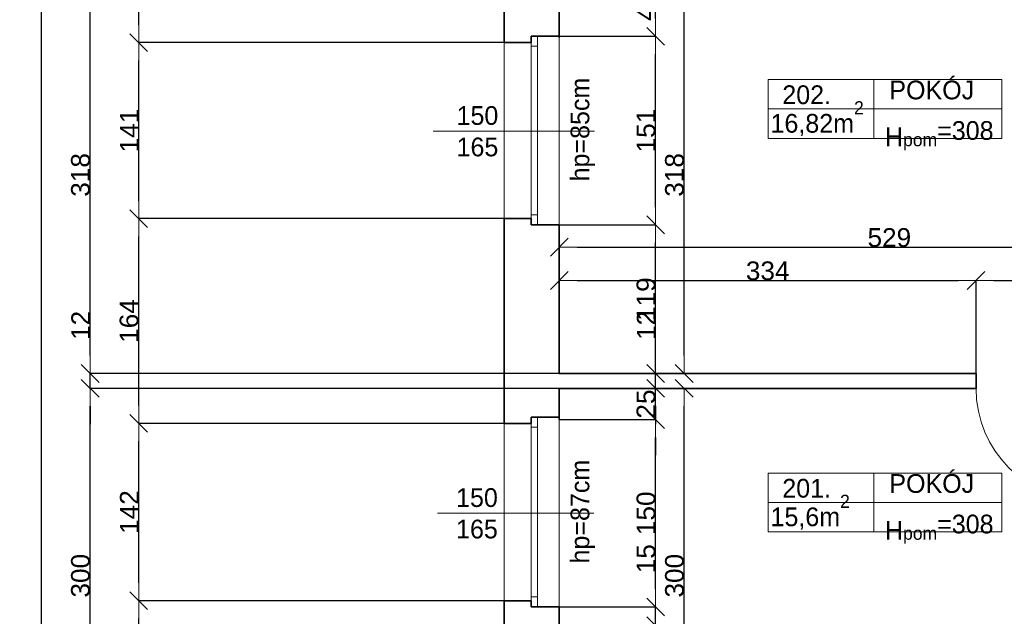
# Model space of a CAD drawing. Header units: metres. Extents: x 7506757 to 756746378, y 5735207 to 582114514.
# Tile 229 of 256: x 7678791 to 7686681, y 5890231 to 5895009. Entities that reach past the tile are written whole.
import ezdxf

# ---------------------------------------------------------------- set-up
doc = ezdxf.new("R2010")
doc.units = ezdxf.units.M
doc.header["$MEASUREMENT"] = 0
doc.header["$PDMODE"] = 2
doc.layers.get('0').update_dxf_attribs({"color": 250, "linetype": 'CONTINUOUS', "lineweight": 100, "plot": 0})
doc.layers.get('Defpoints').update_dxf_attribs({"linetype": 'CONTINUOUS'})
for name, color, linetype, lineweight in [('2D - Ogolne46', 7, 'CONTINUOUS', 18), ('ELEKTRYKA141', 7, 'CONTINUOUS', 0), ('M_OCIANA6', 5, 'CONTINUOUS', 35), ('M_OPISY141', 7, 'CONTINUOUS', 0), ('m_umeblowanie1', 7, 'CONTINUOUS', 13), ('opis1', 7, 'CONTINUOUS', 13)]:
    doc.layers.add(name, color=color, linetype=linetype, lineweight=lineweight)
doc.layers.add('PWYMIAR', color=7, linetype='CONTINUOUS')
doc.styles.add('GENERATED_STYLE_1', font='arial.ttf')
doc.styles.add('GENERATED_STYLE_2', font='txt')
doc.dimstyles.new('GENERATED_STYLE__1', dxfattribs={"dimtxt": 150, "dimasz": 142.5, "dimexe": 0.18, "dimexo": 0, "dimgap": 0.09, "dimtad": 1, "dimdec": 0, "dimlfac": 0.1, "dimzin": 0, "dimdsep": 46, "dimtxsty": 'GENERATED_STYLE_1', "dimblk": 'ARROWHEAD_6', "dimblk1": 'ARROWHEAD_6', "dimblk2": 'ARROWHEAD_6', "dimcen": 0.09, "dimclrd": 251, "dimclre": 251, "dimclrt": 7, "dimazin": 0, "dimtfac": 1, "dimtdec": 4, "dimtmove": 0, "dimatfit": 3, "dimfxl": 0, "dimtolj": 1, "dimtzin": 0, "dimarcsym": 0})
doc.dimstyles.new('GENERATED_STYLE__2', dxfattribs={"dimtxt": 150, "dimasz": 142.5, "dimexe": 0.18, "dimexo": 0, "dimgap": 0.09, "dimtad": 1, "dimtih": 1, "dimtoh": 1, "dimdec": 0, "dimlfac": 0.1, "dimzin": 0, "dimdsep": 46, "dimtxsty": 'GENERATED_STYLE_1', "dimblk": 'ARROWHEAD_6', "dimblk1": 'ARROWHEAD_6', "dimblk2": 'ARROWHEAD_6', "dimcen": 0.09, "dimclrd": 251, "dimclre": 251, "dimclrt": 7, "dimazin": 0, "dimtfac": 1, "dimtdec": 4, "dimtmove": 0, "dimatfit": 3, "dimfxl": 0, "dimtolj": 1, "dimtzin": 0, "dimarcsym": 0})
doc.dimstyles.new('GENERATED_STYLE__3', dxfattribs={"dimtxt": 150, "dimasz": 142.5, "dimexe": 0.18, "dimexo": 0, "dimgap": 0.09, "dimtad": 1, "dimdec": 0, "dimlfac": 0.1, "dimzin": 0, "dimdsep": 46, "dimtxsty": 'GENERATED_STYLE_1', "dimblk": 'ARROWHEAD_6', "dimblk1": 'ARROWHEAD_6', "dimblk2": 'ARROWHEAD_6', "dimcen": 0.09, "dimclrd": 251, "dimclre": 251, "dimclrt": 7, "dimazin": 0, "dimtfac": 1, "dimtdec": 4, "dimtmove": 2, "dimatfit": 3, "dimfxl": 0, "dimtolj": 1, "dimtzin": 0, "dimarcsym": 0})

# ---------------------------------------------------------------- blocks, each defined once
blk = doc.blocks.new('ARROWHEAD_6')
at = {"color": 0, "linetype": 'Continuous', "lineweight": 0}
for p, q in [((0, 0), (-1, 0)), ((-0.5, -0.5), (0.5, 0.5))]:
    blk.add_line(p, q, dxfattribs=at)
blk = doc.blocks.new('*D6463')
at = {"layer": 'Defpoints', "color": 0, "linetype": 'Continuous', "transparency": 16777216}
for p in [(7683114.6, 5890305.6), (7683886.9, 5890305.6), (7683364.6, 5890155.6)]:
    blk.add_point(p, dxfattribs=at)
at = {"layer": 'PWYMIAR', "color": 251, "linetype": 'Continuous', "lineweight": -2, "transparency": 16777216}
for p, q in [((7683886.9, 5890448.1), (7683886.9, 5890792.7)), ((7683114.6, 5890305.6), (7683887, 5890305.6)), ((7683886.9, 5890155.6), (7683886.9, 5890305.6)), ((7683364.6, 5890155.6), (7683887, 5890155.6)), ((7683886.9, 5890013.1), (7683886.9, 5889870.6))]:
    blk.add_line(p, q, dxfattribs=at)
at = {"layer": 'PWYMIAR', "color": 251, "linetype": 'Continuous', "lineweight": -2, "transparency": 16777216, "xscale": 142.5, "yscale": 142.5, "zscale": 142.5}
for p, rotation in [((7683886.9, 5890305.6), 270), ((7683886.9, 5890155.6), 90)]:
    blk.add_blockref('ARROWHEAD_6', p, dxfattribs=dict(at, rotation=rotation))
at = {"layer": 'PWYMIAR', "color": 7, "linetype": 'Continuous', "lineweight": 13, "transparency": 16777216, "insert": (7683810.2, 5890691.6), "char_height": 150, "attachment_point": 5, "rotation": 90, "style": 'GENERATED_STYLE_1'}
blk.add_mtext('\\A1;15', dxfattribs=at)
blk = doc.blocks.new('*D6464')
at = {"layer": 'Defpoints', "color": 0, "linetype": 'Continuous', "transparency": 16777216}
for p in [(7683114.6, 5891805.6), (7683886.9, 5891805.6), (7683114.6, 5890305.6)]:
    blk.add_point(p, dxfattribs=at)
at = {"layer": 'PWYMIAR', "color": 251, "linetype": 'Continuous', "lineweight": -2, "transparency": 16777216}
for p, q in [((7683114.6, 5891805.6), (7683887, 5891805.6)), ((7683886.9, 5890448.1), (7683886.9, 5891663.1)), ((7683114.6, 5890305.6), (7683887, 5890305.6))]:
    blk.add_line(p, q, dxfattribs=at)
at = {"layer": 'PWYMIAR', "color": 251, "linetype": 'Continuous', "lineweight": -2, "transparency": 16777216, "xscale": 142.5, "yscale": 142.5, "zscale": 142.5}
for p, rotation in [((7683886.9, 5891805.6), 90), ((7683886.9, 5890305.6), 270)]:
    blk.add_blockref('ARROWHEAD_6', p, dxfattribs=dict(at, rotation=rotation))
at = {"layer": 'PWYMIAR', "color": 7, "linetype": 'Continuous', "lineweight": 13, "transparency": 16777216, "insert": (7683810.2, 5891055.6), "char_height": 150, "attachment_point": 5, "rotation": 90, "style": 'GENERATED_STYLE_1'}
blk.add_mtext('\\A1;150', dxfattribs=at)
blk = doc.blocks.new('*D6465')
at = {"layer": 'Defpoints', "color": 0, "linetype": 'Continuous', "transparency": 16777216}
for p in [(7683886.9, 5892055.6), (7686454.6, 5892055.6), (7683114.6, 5891805.6)]:
    blk.add_point(p, dxfattribs=at)
at = {"layer": 'PWYMIAR', "color": 251, "linetype": 'Continuous', "lineweight": -2, "transparency": 16777216}
for p, q in [((7683886.9, 5892198.1), (7683886.9, 5892340.6)), ((7686454.6, 5892055.6), (7683886.7, 5892055.6)), ((7683886.9, 5891805.6), (7683886.9, 5892055.6)), ((7683114.6, 5891805.6), (7683887, 5891805.6)), ((7683886.9, 5891663.1), (7683886.9, 5891520.6))]:
    blk.add_line(p, q, dxfattribs=at)
at = {"layer": 'PWYMIAR', "color": 251, "linetype": 'Continuous', "lineweight": -2, "transparency": 16777216, "xscale": 142.5, "yscale": 142.5, "zscale": 142.5}
for p, rotation in [((7683886.9, 5892055.6), 270), ((7683886.9, 5891805.6), 90)]:
    blk.add_blockref('ARROWHEAD_6', p, dxfattribs=dict(at, rotation=rotation))
at = {"layer": 'PWYMIAR', "color": 7, "linetype": 'Continuous', "lineweight": 13, "transparency": 16777216, "insert": (7683810.2, 5891930.6), "char_height": 150, "attachment_point": 5, "rotation": 90, "style": 'GENERATED_STYLE_1'}
blk.add_mtext('\\A1;25', dxfattribs=at)
blk = doc.blocks.new('*D6466')
at = {"layer": 'Defpoints', "color": 0, "linetype": 'Continuous', "transparency": 16777216}
for p in [(7683114.6, 5892175.6), (7683886.9, 5892175.6), (7686454.6, 5892055.6)]:
    blk.add_point(p, dxfattribs=at)
at = {"layer": 'PWYMIAR', "color": 251, "linetype": 'Continuous', "lineweight": -2, "transparency": 16777216}
for p, q in [((7683886.9, 5892318.1), (7683886.9, 5892660)), ((7683114.6, 5892175.6), (7683887, 5892175.6)), ((7683886.9, 5892055.6), (7683886.9, 5892175.6)), ((7686454.6, 5892055.6), (7683886.7, 5892055.6)), ((7683886.9, 5891913.1), (7683886.9, 5891770.6))]:
    blk.add_line(p, q, dxfattribs=at)
at = {"layer": 'PWYMIAR', "color": 251, "linetype": 'Continuous', "lineweight": -2, "transparency": 16777216, "xscale": 142.5, "yscale": 142.5, "zscale": 142.5}
for p, rotation in [((7683886.9, 5892175.6), 270), ((7683886.9, 5892055.6), 90)]:
    blk.add_blockref('ARROWHEAD_6', p, dxfattribs=dict(at, rotation=rotation))
at = {"layer": 'PWYMIAR', "color": 7, "linetype": 'Continuous', "lineweight": 13, "transparency": 16777216, "insert": (7683811.5, 5892560.3), "char_height": 150, "attachment_point": 5, "rotation": 90, "style": 'GENERATED_STYLE_1'}
blk.add_mtext('\\A1;12', dxfattribs=at)
blk = doc.blocks.new('*D6467')
at = {"layer": 'Defpoints', "color": 0, "linetype": 'Continuous', "transparency": 16777216}
for p in [(7683114.6, 5893365.6), (7683886.9, 5893365.6), (7683114.6, 5892175.6)]:
    blk.add_point(p, dxfattribs=at)
at = {"layer": 'PWYMIAR', "color": 251, "linetype": 'Continuous', "lineweight": -2, "transparency": 16777216}
for p, q in [((7683114.6, 5893365.6), (7683887, 5893365.6)), ((7683886.9, 5892318.1), (7683886.9, 5893223.1)), ((7683114.6, 5892175.6), (7683887, 5892175.6))]:
    blk.add_line(p, q, dxfattribs=at)
at = {"layer": 'PWYMIAR', "color": 251, "linetype": 'Continuous', "lineweight": -2, "transparency": 16777216, "xscale": 142.5, "yscale": 142.5, "zscale": 142.5}
for p, rotation in [((7683886.9, 5893365.6), 90), ((7683886.9, 5892175.6), 270)]:
    blk.add_blockref('ARROWHEAD_6', p, dxfattribs=dict(at, rotation=rotation))
at = {"layer": 'PWYMIAR', "color": 7, "linetype": 'Continuous', "lineweight": 13, "transparency": 16777216, "insert": (7683810.2, 5892770.6), "char_height": 150, "attachment_point": 5, "rotation": 90, "style": 'GENERATED_STYLE_1'}
blk.add_mtext('\\A1;119', dxfattribs=at)
blk = doc.blocks.new('*D6468')
at = {"layer": 'Defpoints', "color": 0, "linetype": 'Continuous', "transparency": 16777216}
for p in [(7683114.6, 5894875.6), (7683886.9, 5894875.6), (7683114.6, 5893365.6)]:
    blk.add_point(p, dxfattribs=at)
at = {"layer": 'PWYMIAR', "color": 251, "linetype": 'Continuous', "lineweight": -2, "transparency": 16777216}
for p, q in [((7683114.6, 5894875.6), (7683887, 5894875.6)), ((7683886.9, 5893508.1), (7683886.9, 5894733.1)), ((7683114.6, 5893365.6), (7683887, 5893365.6))]:
    blk.add_line(p, q, dxfattribs=at)
at = {"layer": 'PWYMIAR', "color": 251, "linetype": 'Continuous', "lineweight": -2, "transparency": 16777216, "xscale": 142.5, "yscale": 142.5, "zscale": 142.5}
for p, rotation in [((7683886.9, 5894875.6), 90), ((7683886.9, 5893365.6), 270)]:
    blk.add_blockref('ARROWHEAD_6', p, dxfattribs=dict(at, rotation=rotation))
at = {"layer": 'PWYMIAR', "color": 7, "linetype": 'Continuous', "lineweight": 13, "transparency": 16777216, "insert": (7683810.2, 5894120.6), "char_height": 150, "attachment_point": 5, "rotation": 90, "style": 'GENERATED_STYLE_1'}
blk.add_mtext('\\A1;151', dxfattribs=at)
blk = doc.blocks.new('*D6469')
at = {"layer": 'Defpoints', "color": 0, "linetype": 'Continuous', "transparency": 16777216}
for p in [(7683114.6, 5895355.6), (7683886.9, 5895355.6), (7683114.6, 5894875.6)]:
    blk.add_point(p, dxfattribs=at)
at = {"layer": 'PWYMIAR', "color": 251, "linetype": 'Continuous', "lineweight": -2, "transparency": 16777216}
for p, q in [((7683114.6, 5895355.6), (7683887, 5895355.6)), ((7683886.9, 5895018.1), (7683886.9, 5895213.1)), ((7683114.6, 5894875.6), (7683887, 5894875.6))]:
    blk.add_line(p, q, dxfattribs=at)
at = {"layer": 'PWYMIAR', "color": 251, "linetype": 'Continuous', "lineweight": -2, "transparency": 16777216, "xscale": 142.5, "yscale": 142.5, "zscale": 142.5}
for p, rotation in [((7683886.9, 5895355.6), 90), ((7683886.9, 5894875.6), 270)]:
    blk.add_blockref('ARROWHEAD_6', p, dxfattribs=dict(at, rotation=rotation))
at = {"layer": 'PWYMIAR', "color": 7, "linetype": 'Continuous', "lineweight": 13, "transparency": 16777216, "insert": (7683810.2, 5895115.6), "char_height": 150, "attachment_point": 5, "rotation": 90, "style": 'GENERATED_STYLE_1'}
blk.add_mtext('\\A1;48', dxfattribs=at)
blk = doc.blocks.new('*D6478')
at = {"layer": 'Defpoints', "color": 0, "linetype": 'Continuous', "transparency": 16777216}
for p in [(7683114.6, 5895355.6), (7684115.3, 5895355.6), (7683114.6, 5892175.6)]:
    blk.add_point(p, dxfattribs=at)
at = {"layer": 'PWYMIAR', "color": 251, "linetype": 'Continuous', "lineweight": -2, "transparency": 16777216}
for p, q in [((7683114.6, 5895355.6), (7684115.5, 5895355.6)), ((7684115.3, 5892318.1), (7684115.3, 5895213.1)), ((7683114.6, 5892175.6), (7684115.5, 5892175.6))]:
    blk.add_line(p, q, dxfattribs=at)
at = {"layer": 'PWYMIAR', "color": 251, "linetype": 'Continuous', "lineweight": -2, "transparency": 16777216, "xscale": 142.5, "yscale": 142.5, "zscale": 142.5}
for p, rotation in [((7684115.3, 5895355.6), 90), ((7684115.3, 5892175.6), 270)]:
    blk.add_blockref('ARROWHEAD_6', p, dxfattribs=dict(at, rotation=rotation))
at = {"layer": 'PWYMIAR', "color": 7, "linetype": 'Continuous', "lineweight": 13, "transparency": 16777216, "insert": (7684038.6, 5893765.6), "char_height": 150, "attachment_point": 5, "rotation": 90, "style": 'GENERATED_STYLE_1'}
blk.add_mtext('\\A1;318', dxfattribs=at)
blk = doc.blocks.new('*D6479')
at = {"layer": 'Defpoints', "color": 0, "linetype": 'Continuous', "transparency": 16777216}
for p in [(7683114.6, 5892055.6), (7684115.3, 5892055.6), (7683364.6, 5889055.6)]:
    blk.add_point(p, dxfattribs=at)
at = {"layer": 'PWYMIAR', "color": 251, "linetype": 'Continuous', "lineweight": -2, "transparency": 16777216}
for p, q in [((7683114.6, 5892055.6), (7684115.5, 5892055.6)), ((7684115.3, 5889198.1), (7684115.3, 5891913.1)), ((7683364.6, 5889055.6), (7684115.5, 5889055.6))]:
    blk.add_line(p, q, dxfattribs=at)
at = {"layer": 'PWYMIAR', "color": 251, "linetype": 'Continuous', "lineweight": -2, "transparency": 16777216, "xscale": 142.5, "yscale": 142.5, "zscale": 142.5}
for p, rotation in [((7684115.3, 5892055.6), 90), ((7684115.3, 5889055.6), 270)]:
    blk.add_blockref('ARROWHEAD_6', p, dxfattribs=dict(at, rotation=rotation))
at = {"layer": 'PWYMIAR', "color": 7, "linetype": 'Continuous', "lineweight": 13, "transparency": 16777216, "insert": (7684038.6, 5890555.6), "char_height": 150, "attachment_point": 5, "rotation": 90, "style": 'GENERATED_STYLE_1'}
blk.add_mtext('\\A1;300', dxfattribs=at)
blk = doc.blocks.new('*D6496')
at = {"layer": 'Defpoints', "color": 0, "linetype": 'Continuous', "transparency": 16777216}
for p in [(7686454.6, 5892920), (7683114.6, 5892175.6), (7686454.6, 5892175.6)]:
    blk.add_point(p, dxfattribs=at)
at = {"layer": 'PWYMIAR', "color": 251, "linetype": 'Continuous', "lineweight": -2, "transparency": 16777216}
for p, q in [((7683114.6, 5892175.6), (7683114.6, 5892920.2)), ((7683257.1, 5892920), (7686312.1, 5892920)), ((7686454.6, 5892175.6), (7686454.6, 5892920.2))]:
    blk.add_line(p, q, dxfattribs=at)
at = {"layer": 'PWYMIAR', "color": 251, "linetype": 'Continuous', "lineweight": -2, "transparency": 16777216, "xscale": 142.5, "yscale": 142.5, "zscale": 142.5, "rotation": 180}
blk.add_blockref('ARROWHEAD_6', (7683114.6, 5892920), dxfattribs=at)
at = {"layer": 'PWYMIAR', "color": 251, "linetype": 'Continuous', "lineweight": -2, "transparency": 16777216, "xscale": 142.5, "yscale": 142.5, "zscale": 142.5}
blk.add_blockref('ARROWHEAD_6', (7686454.6, 5892920), dxfattribs=at)
at = {"layer": 'PWYMIAR', "color": 7, "linetype": 'Continuous', "lineweight": 13, "transparency": 16777216, "insert": (7684784.6, 5892996.7), "char_height": 150, "attachment_point": 5, "style": 'GENERATED_STYLE_1'}
blk.add_mtext('\\A1;334', dxfattribs=at)
blk = doc.blocks.new('*D6497')
at = {"layer": 'Defpoints', "color": 0, "linetype": 'Continuous', "transparency": 16777216}
for p in [(7687354.6, 5892920), (7686454.6, 5892175.6), (7687354.6, 5892175.6)]:
    blk.add_point(p, dxfattribs=at)
at = {"layer": 'PWYMIAR', "color": 251, "linetype": 'Continuous', "lineweight": -2, "transparency": 16777216}
for p, q in [((7686454.6, 5892175.6), (7686454.6, 5892920.2)), ((7686597.1, 5892920), (7687212.1, 5892920)), ((7687354.6, 5892175.6), (7687354.6, 5892920.2))]:
    blk.add_line(p, q, dxfattribs=at)
at = {"layer": 'PWYMIAR', "color": 251, "linetype": 'Continuous', "lineweight": -2, "transparency": 16777216, "xscale": 142.5, "yscale": 142.5, "zscale": 142.5, "rotation": 180}
blk.add_blockref('ARROWHEAD_6', (7686454.6, 5892920), dxfattribs=at)
at = {"layer": 'PWYMIAR', "color": 251, "linetype": 'Continuous', "lineweight": -2, "transparency": 16777216, "xscale": 142.5, "yscale": 142.5, "zscale": 142.5}
blk.add_blockref('ARROWHEAD_6', (7687354.6, 5892920), dxfattribs=at)
at = {"layer": 'PWYMIAR', "color": 7, "linetype": 'Continuous', "lineweight": 13, "transparency": 16777216, "insert": (7686904.6, 5892996.7), "char_height": 150, "attachment_point": 5, "style": 'GENERATED_STYLE_1'}
blk.add_mtext('\\A1;90', dxfattribs=at)
blk = doc.blocks.new('*D6503')
at = {"layer": 'Defpoints', "color": 0, "linetype": 'Continuous', "transparency": 16777216}
for p in [(7688404.6, 5893186.6), (7683114.6, 5892175.6), (7688404.6, 5892175.6)]:
    blk.add_point(p, dxfattribs=at)
at = {"layer": 'PWYMIAR', "color": 251, "linetype": 'Continuous', "lineweight": -2, "transparency": 16777216}
for p, q in [((7683114.6, 5892175.6), (7683114.6, 5893186.8)), ((7683257.1, 5893186.6), (7688262.1, 5893186.6)), ((7688404.6, 5892175.6), (7688404.6, 5893186.8))]:
    blk.add_line(p, q, dxfattribs=at)
at = {"layer": 'PWYMIAR', "color": 251, "linetype": 'Continuous', "lineweight": -2, "transparency": 16777216, "xscale": 142.5, "yscale": 142.5, "zscale": 142.5, "rotation": 180}
blk.add_blockref('ARROWHEAD_6', (7683114.6, 5893186.6), dxfattribs=at)
at = {"layer": 'PWYMIAR', "color": 251, "linetype": 'Continuous', "lineweight": -2, "transparency": 16777216, "xscale": 142.5, "yscale": 142.5, "zscale": 142.5}
blk.add_blockref('ARROWHEAD_6', (7688404.6, 5893186.6), dxfattribs=at)
at = {"layer": 'PWYMIAR', "color": 7, "linetype": 'Continuous', "lineweight": 13, "transparency": 16777216, "insert": (7685759.6, 5893263.3), "char_height": 150, "attachment_point": 5, "style": 'GENERATED_STYLE_1'}
blk.add_mtext('\\A1;529', dxfattribs=at)
blk = doc.blocks.new('*D6801')
at = {"layer": 'Defpoints', "color": 0, "linetype": 'Continuous', "transparency": 16777216}
for p in [(7679744.8, 5890355.6), (7682674.6, 5890355.6), (7682674.6, 5888615.6)]:
    blk.add_point(p, dxfattribs=at)
at = {"layer": 'PWYMIAR', "color": 251, "linetype": 'Continuous', "lineweight": -2, "transparency": 16777216}
for p, q in [((7682674.6, 5890355.6), (7679744.6, 5890355.6)), ((7679744.8, 5888758.1), (7679744.8, 5890213.1)), ((7682674.6, 5888615.6), (7679744.6, 5888615.6))]:
    blk.add_line(p, q, dxfattribs=at)
at = {"layer": 'PWYMIAR', "color": 251, "linetype": 'Continuous', "lineweight": -2, "transparency": 16777216, "xscale": 142.5, "yscale": 142.5, "zscale": 142.5}
for p, rotation in [((7679744.8, 5890355.6), 90), ((7679744.8, 5888615.6), 270)]:
    blk.add_blockref('ARROWHEAD_6', p, dxfattribs=dict(at, rotation=rotation))
at = {"layer": 'PWYMIAR', "color": 7, "linetype": 'Continuous', "lineweight": 13, "transparency": 16777216, "insert": (7679669.4, 5889485.6), "char_height": 150, "attachment_point": 5, "rotation": 90, "style": 'GENERATED_STYLE_1'}
blk.add_mtext('\\A1;174', dxfattribs=at)
blk = doc.blocks.new('*D6802')
at = {"layer": 'Defpoints', "color": 0, "linetype": 'Continuous', "transparency": 16777216}
for p in [(7679744.8, 5891775.6), (7682674.6, 5891775.6), (7682674.6, 5890355.6)]:
    blk.add_point(p, dxfattribs=at)
at = {"layer": 'PWYMIAR', "color": 251, "linetype": 'Continuous', "lineweight": -2, "transparency": 16777216}
for p, q in [((7682674.6, 5891775.6), (7679744.6, 5891775.6)), ((7679744.8, 5890498.1), (7679744.8, 5891633.1)), ((7682674.6, 5890355.6), (7679744.6, 5890355.6))]:
    blk.add_line(p, q, dxfattribs=at)
at = {"layer": 'PWYMIAR', "color": 251, "linetype": 'Continuous', "lineweight": -2, "transparency": 16777216, "xscale": 142.5, "yscale": 142.5, "zscale": 142.5}
for p, rotation in [((7679744.8, 5891775.6), 90), ((7679744.8, 5890355.6), 270)]:
    blk.add_blockref('ARROWHEAD_6', p, dxfattribs=dict(at, rotation=rotation))
at = {"layer": 'PWYMIAR', "color": 7, "linetype": 'Continuous', "lineweight": 13, "transparency": 16777216, "insert": (7679669.4, 5891065.6), "char_height": 150, "attachment_point": 5, "rotation": 90, "style": 'GENERATED_STYLE_1'}
blk.add_mtext('\\A1;142', dxfattribs=at)
blk = doc.blocks.new('*D6803')
at = {"layer": 'Defpoints', "color": 0, "linetype": 'Continuous', "transparency": 16777216}
for p in [(7679744.8, 5893415.6), (7682674.6, 5893415.6), (7682674.6, 5891775.6)]:
    blk.add_point(p, dxfattribs=at)
at = {"layer": 'PWYMIAR', "color": 251, "linetype": 'Continuous', "lineweight": -2, "transparency": 16777216}
for p, q in [((7682674.6, 5893415.6), (7679744.6, 5893415.6)), ((7679744.8, 5891918.1), (7679744.8, 5893273.1)), ((7682674.6, 5891775.6), (7679744.6, 5891775.6))]:
    blk.add_line(p, q, dxfattribs=at)
at = {"layer": 'PWYMIAR', "color": 251, "linetype": 'Continuous', "lineweight": -2, "transparency": 16777216, "xscale": 142.5, "yscale": 142.5, "zscale": 142.5}
for p, rotation in [((7679744.8, 5893415.6), 90), ((7679744.8, 5891775.6), 270)]:
    blk.add_blockref('ARROWHEAD_6', p, dxfattribs=dict(at, rotation=rotation))
at = {"layer": 'PWYMIAR', "color": 7, "linetype": 'Continuous', "lineweight": 13, "transparency": 16777216, "insert": (7679668.1, 5892595.6), "char_height": 150, "attachment_point": 5, "rotation": 90, "style": 'GENERATED_STYLE_1'}
blk.add_mtext('\\A1;164', dxfattribs=at)
blk = doc.blocks.new('*D6804')
at = {"layer": 'Defpoints', "color": 0, "linetype": 'Continuous', "transparency": 16777216}
for p in [(7679744.8, 5894825.6), (7682674.6, 5894825.6), (7682674.6, 5893415.6)]:
    blk.add_point(p, dxfattribs=at)
at = {"layer": 'PWYMIAR', "color": 251, "linetype": 'Continuous', "lineweight": -2, "transparency": 16777216}
for p, q in [((7682674.6, 5894825.6), (7679744.6, 5894825.6)), ((7679744.8, 5893558.1), (7679744.8, 5894683.1)), ((7682674.6, 5893415.6), (7679744.6, 5893415.6))]:
    blk.add_line(p, q, dxfattribs=at)
at = {"layer": 'PWYMIAR', "color": 251, "linetype": 'Continuous', "lineweight": -2, "transparency": 16777216, "xscale": 142.5, "yscale": 142.5, "zscale": 142.5}
for p, rotation in [((7679744.8, 5894825.6), 90), ((7679744.8, 5893415.6), 270)]:
    blk.add_blockref('ARROWHEAD_6', p, dxfattribs=dict(at, rotation=rotation))
at = {"layer": 'PWYMIAR', "color": 7, "linetype": 'Continuous', "lineweight": 13, "transparency": 16777216, "insert": (7679669.4, 5894120.6), "char_height": 150, "attachment_point": 5, "rotation": 90, "style": 'GENERATED_STYLE_1'}
blk.add_mtext('\\A1;141', dxfattribs=at)
blk = doc.blocks.new('*D6805')
at = {"layer": 'Defpoints', "color": 0, "linetype": 'Continuous', "transparency": 16777216}
for p in [(7679744.8, 5896525.6), (7682674.6, 5896525.6), (7682674.6, 5894825.6)]:
    blk.add_point(p, dxfattribs=at)
at = {"layer": 'PWYMIAR', "color": 251, "linetype": 'Continuous', "lineweight": -2, "transparency": 16777216}
for p, q in [((7682674.6, 5896525.6), (7679744.6, 5896525.6)), ((7679744.8, 5894968.1), (7679744.8, 5896383.1)), ((7682674.6, 5894825.6), (7679744.6, 5894825.6))]:
    blk.add_line(p, q, dxfattribs=at)
at = {"layer": 'PWYMIAR', "color": 251, "linetype": 'Continuous', "lineweight": -2, "transparency": 16777216, "xscale": 142.5, "yscale": 142.5, "zscale": 142.5}
for p, rotation in [((7679744.8, 5896525.6), 90), ((7679744.8, 5894825.6), 270)]:
    blk.add_blockref('ARROWHEAD_6', p, dxfattribs=dict(at, rotation=rotation))
at = {"layer": 'PWYMIAR', "color": 7, "linetype": 'Continuous', "lineweight": 13, "transparency": 16777216, "insert": (7679668.1, 5895675.6), "char_height": 150, "attachment_point": 5, "rotation": 90, "style": 'GENERATED_STYLE_1'}
blk.add_mtext('\\A1;170', dxfattribs=at)
blk = doc.blocks.new('*D6814')
at = {"layer": 'Defpoints', "color": 0, "linetype": 'Continuous', "transparency": 16777216}
for p in [(7679355.7, 5892055.6), (7683114.6, 5892055.6), (7683364.6, 5889055.6)]:
    blk.add_point(p, dxfattribs=at)
at = {"layer": 'PWYMIAR', "color": 251, "linetype": 'Continuous', "lineweight": -2, "transparency": 16777216}
for p, q in [((7683114.6, 5892055.6), (7679355.5, 5892055.6)), ((7679355.7, 5889198.1), (7679355.7, 5891913.1)), ((7683364.6, 5889055.6), (7679355.5, 5889055.6))]:
    blk.add_line(p, q, dxfattribs=at)
at = {"layer": 'PWYMIAR', "color": 251, "linetype": 'Continuous', "lineweight": -2, "transparency": 16777216, "xscale": 142.5, "yscale": 142.5, "zscale": 142.5}
for p, rotation in [((7679355.7, 5892055.6), 90), ((7679355.7, 5889055.6), 270)]:
    blk.add_blockref('ARROWHEAD_6', p, dxfattribs=dict(at, rotation=rotation))
at = {"layer": 'PWYMIAR', "color": 7, "linetype": 'Continuous', "lineweight": 13, "transparency": 16777216, "insert": (7679278.9, 5890555.6), "char_height": 150, "attachment_point": 5, "rotation": 90, "style": 'GENERATED_STYLE_1'}
blk.add_mtext('\\A1;300', dxfattribs=at)
blk = doc.blocks.new('*D6815')
at = {"layer": 'Defpoints', "color": 0, "linetype": 'Continuous', "transparency": 16777216}
for p in [(7679355.7, 5892175.6), (7683114.6, 5892175.6), (7683114.6, 5892055.6)]:
    blk.add_point(p, dxfattribs=at)
at = {"layer": 'PWYMIAR', "color": 251, "linetype": 'Continuous', "lineweight": -2, "transparency": 16777216}
for p, q in [((7679355.7, 5892318.1), (7679355.7, 5892660)), ((7683114.6, 5892175.6), (7679355.5, 5892175.6)), ((7679355.7, 5892055.6), (7679355.7, 5892175.6)), ((7683114.6, 5892055.6), (7679355.5, 5892055.6)), ((7679355.7, 5891913.1), (7679355.7, 5891770.6))]:
    blk.add_line(p, q, dxfattribs=at)
at = {"layer": 'PWYMIAR', "color": 251, "linetype": 'Continuous', "lineweight": -2, "transparency": 16777216, "xscale": 142.5, "yscale": 142.5, "zscale": 142.5}
for p, rotation in [((7679355.7, 5892175.6), 270), ((7679355.7, 5892055.6), 90)]:
    blk.add_blockref('ARROWHEAD_6', p, dxfattribs=dict(at, rotation=rotation))
at = {"layer": 'PWYMIAR', "color": 7, "linetype": 'Continuous', "lineweight": 13, "transparency": 16777216, "insert": (7679280.3, 5892560.3), "char_height": 150, "attachment_point": 5, "rotation": 90, "style": 'GENERATED_STYLE_1'}
blk.add_mtext('\\A1;12', dxfattribs=at)
blk = doc.blocks.new('*D6816')
at = {"layer": 'Defpoints', "color": 0, "linetype": 'Continuous', "transparency": 16777216}
for p in [(7679355.7, 5895355.6), (7683114.6, 5895355.6), (7683114.6, 5892175.6)]:
    blk.add_point(p, dxfattribs=at)
at = {"layer": 'PWYMIAR', "color": 251, "linetype": 'Continuous', "lineweight": -2, "transparency": 16777216}
for p, q in [((7683114.6, 5895355.6), (7679355.5, 5895355.6)), ((7679355.7, 5892318.1), (7679355.7, 5895213.1)), ((7683114.6, 5892175.6), (7679355.5, 5892175.6))]:
    blk.add_line(p, q, dxfattribs=at)
at = {"layer": 'PWYMIAR', "color": 251, "linetype": 'Continuous', "lineweight": -2, "transparency": 16777216, "xscale": 142.5, "yscale": 142.5, "zscale": 142.5}
for p, rotation in [((7679355.7, 5895355.6), 90), ((7679355.7, 5892175.6), 270)]:
    blk.add_blockref('ARROWHEAD_6', p, dxfattribs=dict(at, rotation=rotation))
at = {"layer": 'PWYMIAR', "color": 7, "linetype": 'Continuous', "lineweight": 13, "transparency": 16777216, "insert": (7679278.9, 5893765.6), "char_height": 150, "attachment_point": 5, "rotation": 90, "style": 'GENERATED_STYLE_1'}
blk.add_mtext('\\A1;318', dxfattribs=at)
blk = doc.blocks.new('*D6825')
at = {"layer": 'Defpoints', "color": 0, "linetype": 'Continuous', "transparency": 16777216}
for p in [(7678966.5, 5905915.6), (7682674.6, 5905915.6), (7682674.6, 5888615.6)]:
    blk.add_point(p, dxfattribs=at)
at = {"layer": 'PWYMIAR', "color": 251, "linetype": 'Continuous', "lineweight": -2, "transparency": 16777216}
for p, q in [((7682674.6, 5905915.6), (7678966.3, 5905915.6)), ((7678966.5, 5888758.1), (7678966.5, 5905773.1)), ((7682674.6, 5888615.6), (7678966.3, 5888615.6))]:
    blk.add_line(p, q, dxfattribs=at)
at = {"layer": 'PWYMIAR', "color": 251, "linetype": 'Continuous', "lineweight": -2, "transparency": 16777216, "xscale": 142.5, "yscale": 142.5, "zscale": 142.5}
for p, rotation in [((7678966.5, 5905915.6), 90), ((7678966.5, 5888615.6), 270)]:
    blk.add_blockref('ARROWHEAD_6', p, dxfattribs=dict(at, rotation=rotation))
at = {"layer": 'PWYMIAR', "color": 7, "linetype": 'Continuous', "lineweight": 13, "transparency": 16777216, "insert": (7678889.8, 5897265.6), "char_height": 150, "attachment_point": 5, "rotation": 90, "style": 'GENERATED_STYLE_1'}
blk.add_mtext('\\A1;1730', dxfattribs=at)

msp = doc.modelspace()

# ---------------------------------------------------------------- linework, layer by layer
at = {"layer": 'ELEKTRYKA141', "linetype": 'Continuous'}
msp.add_arc((7687354.6, 5892055.6), 900, 180, 270, dxfattribs=at)
at = {"layer": 'M_OCIANA6', "linetype": 'Continuous'}
for p, q in [((7682674.6, 5894825.6), (7682674.6, 5896525.6)), ((7683114.6, 5894865.6), (7683114.6, 5895355.6)), ((7682889.6, 5894825.6), (7682674.6, 5894825.6)), ((7682889.6, 5894875.6), (7683114.6, 5894875.6)), ((7682889.6, 5894875.6), (7682889.6, 5894825.6)), ((7682889.6, 5894865.6), (7682889.6, 5894825.6)), ((7682674.6, 5891775.6), (7682674.6, 5893415.6)), ((7682889.6, 5893415.6), (7682674.6, 5893415.6)), ((7682889.6, 5893365.6), (7682889.6, 5893415.6)), ((7682889.6, 5893365.6), (7682889.6, 5893415.6)), ((7683074.6, 5893365.6), (7682889.6, 5893365.6)), ((7682889.6, 5893365.6), (7683114.6, 5893365.6)), ((7682889.6, 5893365.6), (7683114.6, 5893365.6)), ((7683114.6, 5892175.6), (7683114.6, 5893365.6)), ((7686454.6, 5892175.6), (7683114.6, 5892175.6)), ((7686454.6, 5892055.6), (7686454.6, 5892175.6)), ((7683114.6, 5891805.6), (7683114.6, 5892055.6)), ((7686454.6, 5892055.6), (7683114.6, 5892055.6)), ((7682889.6, 5891825.6), (7683114.6, 5891825.6)), ((7682889.6, 5891825.6), (7682889.6, 5891775.6)), ((7682889.6, 5891775.6), (7682674.6, 5891775.6)), ((7682889.6, 5891805.6), (7682889.6, 5891775.6)), ((7682674.6, 5888615.6), (7682674.6, 5890355.6)), ((7682889.6, 5890355.6), (7682674.6, 5890355.6)), ((7682889.6, 5890305.6), (7682889.6, 5890355.6)), ((7682889.6, 5890305.6), (7682889.6, 5890355.6)), ((7683074.6, 5890305.6), (7682889.6, 5890305.6)), ((7682889.6, 5890305.6), (7683114.6, 5890305.6)), ((7683114.6, 5890155.6), (7683114.6, 5890305.6)), ((7683114.6, 5890305.6), (7683114.6, 5890155.6))]:
    msp.add_line(p, q, dxfattribs=at)
at = {"layer": 'M_OPISY141', "linetype": 'Continuous'}
for p, q in [((7684789.5, 5894529.2), (7686660.6, 5894529.2)), ((7684789.5, 5894058.1), (7684789.5, 5894529.2)), ((7685634.1, 5894529.2), (7685634.1, 5894058.1)), ((7686660.6, 5894529.2), (7686660.6, 5894058.1)), ((7684789.5, 5894293.6), (7686660.6, 5894293.6)), ((7682103.4, 5894115.6), (7683356.1, 5894115.6)), ((7682143.4, 5894115.6), (7683396.1, 5894115.6)), ((7686660.6, 5894058.1), (7684789.5, 5894058.1)), ((7684789.5, 5891377.5), (7686660.6, 5891377.5)), ((7684789.5, 5890906.4), (7684789.5, 5891377.5)), ((7685634.1, 5891377.5), (7685634.1, 5890906.4)), ((7686660.6, 5891377.5), (7686660.6, 5890906.4)), ((7684789.5, 5891141.9), (7686660.6, 5891141.9)), ((7682138.9, 5891055.6), (7683391.6, 5891055.6)), ((7686660.6, 5890906.4), (7684789.5, 5890906.4))]:
    msp.add_line(p, q, dxfattribs=at)
at = {"layer": 'm_umeblowanie1', "linetype": 'Continuous'}
for p, q in [((7682674.6, 5894825.6), (7682674.6, 5893415.6)), ((7682674.6, 5893415.6), (7682674.6, 5894825.6)), ((7682889.6, 5893415.6), (7682889.6, 5894825.6)), ((7682889.6, 5894825.6), (7682889.6, 5894125.6)), ((7682939.6, 5893365.6), (7682939.6, 5894875.6)), ((7682939.6, 5894875.6), (7682939.6, 5894125.6)), ((7683114.6, 5893365.6), (7683114.6, 5894875.6)), ((7682939.6, 5894795.6), (7682889.6, 5894795.6)), ((7682889.6, 5894795.6), (7682939.6, 5894795.6)), ((7682889.6, 5893415.6), (7682889.6, 5894115.6)), ((7682939.6, 5893365.6), (7682939.6, 5894115.6)), ((7682939.6, 5893445.6), (7682889.6, 5893445.6)), ((7682889.6, 5893445.6), (7682939.6, 5893445.6)), ((7682939.6, 5891825.6), (7682939.6, 5891025.6)), ((7683114.6, 5890305.6), (7683114.6, 5891825.6)), ((7682674.6, 5891775.6), (7682674.6, 5890355.6)), ((7682889.6, 5890355.6), (7682889.6, 5891775.6)), ((7682889.6, 5891775.6), (7682889.6, 5891025.6)), ((7682889.6, 5891745.6), (7682939.6, 5891745.6)), ((7682889.6, 5891745.6), (7682939.6, 5891745.6)), ((7682939.6, 5891805.6), (7682939.6, 5890305.6)), ((7682889.6, 5890355.6), (7682889.6, 5891105.6)), ((7682939.6, 5890305.6), (7682939.6, 5891105.6)), ((7682889.6, 5890385.6), (7682939.6, 5890385.6)), ((7682889.6, 5890385.6), (7682939.6, 5890385.6))]:
    msp.add_line(p, q, dxfattribs=at)

# ---------------------------------------------------------------- texts
at = {"layer": '2D - Ogolne46', "linetype": 'Continuous', "char_height": 150, "attachment_point": 7, "style": 'GENERATED_STYLE_2'}
for s, insert in [('{16,82m\\A1{\\H0.7x;\\S2^  ;}}', (7684807.7, 5894076)), ('{15,6m\\A1{\\H0.7x;\\S2^  ;}}', (7684807.7, 5890924.3))]:
    msp.add_mtext(s, dxfattribs=dict(at, insert=insert))
at = {"layer": 'opis1', "linetype": 'Continuous', "char_height": 150, "attachment_point": 3, "rotation": 90, "style": 'GENERATED_STYLE_2'}
for s, insert in [('{hp=85cm}', (7683205.4, 5894544.2)), ('{hp=87cm}', (7683205.4, 5891484.2))]:
    msp.add_mtext(s, dxfattribs=dict(at, insert=insert))
at = {"layer": 'opis1', "linetype": 'Continuous', "char_height": 150, "attachment_point": 1, "style": 'GENERATED_STYLE_2'}
for s, insert in [('{POKÓJ}', (7685759.7, 5894520.9)), ('{202.}', (7684902, 5894482.9)), ('{H\\A1{\\H0.7x;\\S ^ pom;}=308}', (7685725, 5894247.4)), ('{POKÓJ}', (7685759.7, 5891369.2)), ('{201.}', (7684902, 5891331.2)), ('{H\\A1{\\H0.7x;\\S ^ pom;}=308}', (7685725, 5891095.7))]:
    msp.add_mtext(s, dxfattribs=dict(at, insert=insert))
at = {"layer": 'opis1', "linetype": 'Continuous', "char_height": 150, "width": 349.992, "attachment_point": 1, "line_spacing_factor": 1.007581, "style": 'GENERATED_STYLE_2'}
for insert in [(7682291.9, 5894316.4), (7682287.9, 5891256.4)]:
    msp.add_mtext('{150\\P165}', dxfattribs=dict(at, insert=insert))

# ---------------------------------------------------------------- dimensions: what is measured, and where the dimension line sits
at = {"layer": 'PWYMIAR', "color": 251, "linetype": 'Continuous', "lineweight": 13}
for base, p1, p2, dimstyle, picture, middle in [((7678966.5, 5905915.6), (7682674.6, 5888615.6), (7682674.6, 5905915.6), 'GENERATED_STYLE__1', '*D6825', (7678889.8, 5897265.6)), ((7679744.8, 5896525.6), (7682674.6, 5894825.6), (7682674.6, 5896525.6), 'GENERATED_STYLE__1', '*D6805', (7679668.1, 5895675.6)), ((7679355.7, 5895355.6), (7683114.6, 5892175.6), (7683114.6, 5895355.6), 'GENERATED_STYLE__1', '*D6816', (7679278.9, 5893765.6)), ((7683886.9, 5895355.6), (7683114.6, 5894875.6), (7683114.6, 5895355.6), 'GENERATED_STYLE__1', '*D6469', (7683810.2, 5895115.6)), ((7684115.3, 5895355.6), (7683114.6, 5892175.6), (7683114.6, 5895355.6), 'GENERATED_STYLE__1', '*D6478', (7684038.6, 5893765.6)), ((7683886.9, 5894875.6), (7683114.6, 5893365.6), (7683114.6, 5894875.6), 'GENERATED_STYLE__1', '*D6468', (7683810.2, 5894120.6)), ((7679744.8, 5894825.6), (7682674.6, 5893415.6), (7682674.6, 5894825.6), 'GENERATED_STYLE__1', '*D6804', (7679669.4, 5894120.6)), ((7679744.8, 5893415.6), (7682674.6, 5891775.6), (7682674.6, 5893415.6), 'GENERATED_STYLE__1', '*D6803', (7679668.1, 5892595.6)), ((7683886.9, 5893365.6), (7683114.6, 5892175.6), (7683114.6, 5893365.6), 'GENERATED_STYLE__3', '*D6467', (7683810.2, 5892770.6)), ((7679355.7, 5892175.6), (7683114.6, 5892055.6), (7683114.6, 5892175.6), 'GENERATED_STYLE__1', '*D6815', (7679280.3, 5892560.3)), ((7683886.9, 5892175.6), (7686454.6, 5892055.6), (7683114.6, 5892175.6), 'GENERATED_STYLE__1', '*D6466', (7683811.5, 5892560.3)), ((7683886.9, 5892055.6), (7683114.6, 5891805.6), (7686454.6, 5892055.6), 'GENERATED_STYLE__1', '*D6465', (7683810.2, 5891930.6)), ((7679355.7, 5892055.6), (7683364.6, 5889055.6), (7683114.6, 5892055.6), 'GENERATED_STYLE__1', '*D6814', (7679278.9, 5890555.6)), ((7684115.3, 5892055.6), (7683364.6, 5889055.6), (7683114.6, 5892055.6), 'GENERATED_STYLE__1', '*D6479', (7684038.6, 5890555.6)), ((7679744.8, 5891775.6), (7682674.6, 5890355.6), (7682674.6, 5891775.6), 'GENERATED_STYLE__1', '*D6802', (7679669.4, 5891065.6)), ((7683886.9, 5891805.6), (7683114.6, 5890305.6), (7683114.6, 5891805.6), 'GENERATED_STYLE__1', '*D6464', (7683810.2, 5891055.6)), ((7683886.9, 5890305.6), (7683364.6, 5890155.6), (7683114.6, 5890305.6), 'GENERATED_STYLE__1', '*D6463', (7683810.2, 5890691.6)), ((7679744.8, 5890355.6), (7682674.6, 5888615.6), (7682674.6, 5890355.6), 'GENERATED_STYLE__1', '*D6801', (7679669.4, 5889485.6))]:
    dim = msp.add_linear_dim(base=base, p1=p1, p2=p2, angle=90, dimstyle=dimstyle, dxfattribs=at)
    dim.commit()
    dim.dimension.update_dxf_attribs({"geometry": picture, "text_midpoint": middle})
for base, p1, p2, picture, middle in [((7688404.6, 5893186.6), (7683114.6, 5892175.6), (7688404.6, 5892175.6), '*D6503', (7685759.6, 5893263.3)), ((7686454.6, 5892920), (7683114.6, 5892175.6), (7686454.6, 5892175.6), '*D6496', (7684784.6, 5892996.7)), ((7687354.6, 5892920), (7686454.6, 5892175.6), (7687354.6, 5892175.6), '*D6497', (7686904.6, 5892996.7))]:
    dim = msp.add_linear_dim(base=base, p1=p1, p2=p2, dimstyle='GENERATED_STYLE__2', dxfattribs=at)
    dim.commit()
    dim.dimension.update_dxf_attribs({"geometry": picture, "text_midpoint": middle})

doc.saveas('drawing.dxf')
